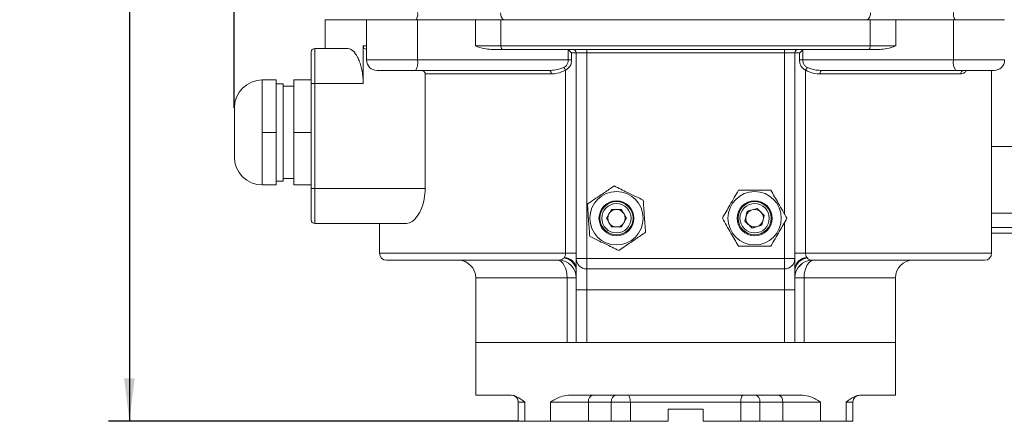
# Model space of a CAD drawing. Header units: millimetres. Extents: x 39 to 402, y 32 to 290.
# Tile 10 of 27: x 43 to 137, y 181 to 219. Entities that reach past the tile are written whole.
import ezdxf

# ---------------------------------------------------------------- set-up
doc = ezdxf.new("R2010")
doc.units = ezdxf.units.MM
doc.layers.add('10', color=7, linetype='Continuous')
doc.styles.add('SLDTEXTSTYLE0', font='TXT', dxfattribs={"width": 0.7})
doc.dimstyles.new('SLDDIMSTYLE0', dxfattribs={"dimtxt": 8, "dimasz": 4.08, "dimexe": 0, "dimexo": 0.0625, "dimgap": 2, "dimtad": 2, "dimlfac": 3, "dimrnd": 1e-09, "dimzin": 12, "dimdsep": 46, "dimtxsty": 'SLDTEXTSTYLE0', "dimsah": 1, "dimcen": 0.09, "dimadec": 0, "dimazin": 3, "dimtfac": 1, "dimtofl": 0, "dimtmove": 0, "dimatfit": 3, "dimfxl": 1, "dimfrac": 2, "dimtolj": 1, "dimtzin": 12, "dimarcsym": 0})

# ---------------------------------------------------------------- blocks, each defined once
blk = doc.blocks.new('_D')
at = {"layer": '10', "transparency": 16777216}
for p, q in [((63.738, 210.895), (63.738, 281.866)), ((186.972, 193.639), (186.972, 281.866)), ((186.972, 279.866), (63.738, 279.866))]:
    blk.add_line(p, q, dxfattribs=at)
for points in [[(63.738, 279.866), (67.818, 279.358), (67.818, 280.374)], [(186.972, 279.866), (182.892, 280.374), (182.892, 279.358)]]:
    blk.add_solid(points, dxfattribs=at)
at = {"layer": '10', "transparency": 16777216, "insert": (108.457, 290.178), "char_height": 8, "attachment_point": 1, "style": 'SLDTEXTSTYLE0'}
blk.add_mtext('370', dxfattribs=at)
blk = doc.blocks.new('_D_1')
at = {"layer": '10', "transparency": 16777216}
for p, q in [((104.405, 271.629), (51.738, 271.629)), ((53.738, 271.629), (53.738, 181.062)), ((90.801, 181.062), (51.738, 181.062))]:
    blk.add_line(p, q, dxfattribs=at)
for points in [[(53.738, 271.629), (53.23, 267.549), (54.246, 267.549)], [(53.738, 181.062), (54.246, 185.142), (53.23, 185.142)]]:
    blk.add_solid(points, dxfattribs=at)
at = {"layer": '10', "transparency": 16777216, "insert": (43.426, 222.629), "char_height": 8, "attachment_point": 1, "rotation": 90, "style": 'SLDTEXTSTYLE0'}
blk.add_mtext('272', dxfattribs=at)

msp = doc.modelspace()

# ---------------------------------------------------------------- linework, layer by layer
at = {"color": 7, "linetype": 'Continuous', "lineweight": 18}
for p, q in [((72.4051, 219.2955), (72.4051, 216.5622)), ((76.3398, 219.2955), (72.4051, 219.2955)), ((76.3398, 219.2955), (76.3398, 215.4622)), ((81.2026, 219.2955), (76.3398, 219.2955)), ((81.2026, 215.4622), (81.2026, 219.2955)), ((86.7126, 219.2955), (81.2026, 219.2955)), ((86.7126, 216.7955), (86.7126, 219.2955)), ((89.1401, 219.2955), (86.7126, 219.2955)), ((124.3368, 219.2955), (89.1401, 219.2955)), ((89.1401, 216.7955), (89.1401, 219.2955)), ((124.3368, 216.7955), (124.3368, 219.2955)), ((126.7643, 219.2955), (124.3368, 219.2955)), ((126.7643, 216.7955), (126.7643, 219.2955)), ((132.2743, 219.2955), (126.7643, 219.2955)), ((132.2743, 215.4622), (132.2743, 219.2955)), ((137.1371, 219.2955), (132.2743, 219.2955)), ((76.0193, 216.7955), (76.0193, 213.2288)), ((86.7126, 216.7955), (89.1401, 216.7955)), ((89.1401, 216.7955), (124.3368, 216.7955)), ((124.3368, 216.7955), (126.7643, 216.7955)), ((71.0718, 213.2288), (71.0718, 216.2288)), ((71.4051, 216.5622), (71.4051, 213.2288)), ((71.4051, 216.5622), (74.5705, 216.5622)), ((89.311, 216.4622), (88.2042, 216.4622)), ((124.1659, 216.4622), (89.311, 216.4622)), ((95.5593, 215.4622), (95.5593, 216.3982)), ((96.3218, 216.1288), (95.8752, 216.1288)), ((95.8752, 216.1288), (95.8752, 215.4622)), ((97.3218, 216.1288), (96.3218, 216.1288)), ((96.3218, 196.5622), (96.3218, 216.1288)), ((97.3218, 216.4622), (97.3218, 216.1288)), ((116.1551, 216.1288), (97.3218, 216.1288)), ((97.3218, 216.1288), (97.3218, 196.5622)), ((116.1551, 216.4622), (116.1551, 216.1288)), ((117.1551, 216.1288), (116.1551, 216.1288)), ((117.1551, 216.1288), (117.1551, 196.5622)), ((117.6017, 216.1288), (117.1551, 216.1288)), ((117.6017, 215.4622), (117.6017, 216.1288)), ((117.9176, 216.3982), (117.9176, 215.4622)), ((125.2727, 216.4622), (124.1659, 216.4622)), ((81.2026, 215.4622), (95.5593, 215.4622)), ((95.5593, 215.4622), (95.8752, 215.4622)), ((117.9176, 215.4622), (117.6017, 215.4622)), ((117.9176, 215.4622), (132.2743, 215.4622)), ((80.9869, 214.4622), (77.3398, 214.4622)), ((93.7809, 214.4622), (80.9869, 214.4622)), ((81.9275, 214.1288), (81.9275, 203.2288)), ((93.9274, 214.1288), (81.9275, 214.1288)), ((95.3083, 197.0622), (95.3083, 214.5015)), ((118.1686, 214.5015), (118.1686, 197.0622)), ((132.9409, 214.1288), (119.5495, 214.1288)), ((132.49, 214.4622), (119.6959, 214.4622)), ((136.1371, 214.4622), (132.49, 214.4622)), ((135.9051, 197.0622), (135.9051, 214.4622)), ((66.4051, 211.0622), (66.4051, 213.5622)), ((66.4051, 213.5622), (67.7384, 213.5622)), ((67.7384, 208.5622), (67.7384, 213.5622)), ((68.4051, 213.1885), (67.7384, 213.1885)), ((68.4051, 203.9359), (68.4051, 213.1885)), ((69.4051, 208.5622), (69.4051, 213.5622)), ((69.4051, 213.5622), (71.0718, 213.5622)), ((71.4051, 213.2288), (71.0718, 213.2288)), ((71.0718, 203.2288), (71.0718, 213.2288)), ((71.4051, 213.2288), (71.4051, 203.2288)), ((76.0193, 213.2288), (71.4051, 213.2288)), ((69.4051, 212.9622), (68.4051, 212.9622)), ((63.7384, 206.2288), (63.7384, 210.8955)), ((66.4051, 208.5622), (66.4051, 211.0622)), ((66.4051, 208.5622), (67.7384, 208.5622)), ((66.4051, 206.0622), (66.4051, 208.5622)), ((67.7384, 203.5622), (67.7384, 208.5622)), ((69.4051, 208.5622), (71.0718, 208.5622)), ((69.4051, 203.5622), (69.4051, 208.5622)), ((66.4051, 203.5622), (66.4051, 206.0622)), ((67.7384, 203.9359), (68.4051, 203.9359)), ((68.4051, 204.1622), (69.4051, 204.1622)), ((66.4051, 203.5622), (67.7384, 203.5622)), ((69.4051, 203.5622), (71.0718, 203.5622)), ((71.0718, 200.2288), (71.0718, 203.2288)), ((71.4051, 203.2288), (71.0718, 203.2288)), ((71.4051, 203.2288), (81.9275, 203.2288)), ((71.4051, 203.2288), (71.4051, 199.8955)), ((99.674, 201.2288), (99.1929, 200.3955)), ((100.6362, 201.2288), (99.674, 201.2288)), ((101.1174, 200.3955), (100.6362, 201.2288)), ((112.6248, 201.0589), (112.3988, 200.1236)), ((113.5478, 201.3308), (112.6248, 201.0589)), ((114.2448, 200.6674), (113.5478, 201.3308)), ((80.1547, 199.8955), (71.4051, 199.8955)), ((77.5718, 199.8955), (77.5718, 197.0622)), ((99.1929, 200.3955), (99.674, 199.5622)), ((100.6362, 199.5622), (101.1174, 200.3955)), ((112.3988, 200.1236), (113.0958, 199.4602)), ((114.0188, 199.7321), (114.2448, 200.6674)), ((99.674, 199.5622), (100.6362, 199.5622)), ((113.0958, 199.4602), (114.0188, 199.7321)), ((135.9051, 198.988), (138.4051, 198.988)), ((95.3083, 197.0622), (96.3218, 197.0622)), ((118.1686, 197.0622), (117.1551, 197.0622)), ((94.6547, 196.3955), (78.2384, 196.3955)), ((94.6547, 196.3955), (94.6595, 196.3955)), ((95.1442, 196.6092), (95.1874, 196.6647)), ((96.3218, 196.5622), (97.3218, 196.5622)), ((96.3218, 195.6709), (96.3218, 196.5622)), ((97.3218, 196.5622), (116.1551, 196.5622)), ((97.3218, 195.5622), (97.3218, 196.5622)), ((116.1551, 195.5622), (116.1551, 196.5622)), ((117.1551, 196.5622), (116.1551, 196.5622)), ((117.1551, 196.5622), (117.1551, 195.6709)), ((118.2895, 196.6647), (118.3327, 196.6092)), ((118.8174, 196.3955), (118.8222, 196.3955)), ((135.2384, 196.3955), (118.8222, 196.3955)), ((96.3218, 195.6709), (96.3218, 195.4767)), ((96.3218, 193.5622), (96.3218, 195.4767)), ((116.1551, 195.5622), (97.3218, 195.5622)), ((97.3218, 195.5622), (97.3218, 193.5622)), ((116.1551, 193.5622), (116.1551, 195.5622)), ((117.1551, 195.4767), (117.1551, 195.6709)), ((117.1551, 195.4767), (117.1551, 193.5622)), ((86.7384, 194.7288), (86.7384, 188.5622)), ((95.4506, 188.5622), (95.4506, 194.7288)), ((96.3194, 194.7288), (95.4506, 194.7288)), ((118.0263, 194.7288), (117.1575, 194.7288)), ((118.0263, 194.7288), (118.0263, 188.5622)), ((126.7384, 188.5622), (126.7384, 194.7288)), ((96.3218, 193.5622), (97.3218, 193.5622)), ((96.3218, 188.5622), (96.3218, 193.5622)), ((116.1551, 193.5622), (97.3218, 193.5622)), ((97.3218, 193.5622), (97.3218, 188.5622)), ((116.1551, 193.5622), (117.1551, 193.5622)), ((116.1551, 188.5622), (116.1551, 193.5622)), ((117.1551, 193.5622), (117.1551, 188.5622)), ((86.7384, 188.5622), (86.7384, 183.5622)), ((95.4506, 188.5622), (86.7384, 188.5622)), ((96.3218, 188.5622), (95.4506, 188.5622)), ((97.3218, 188.5622), (96.3218, 188.5622)), ((97.3218, 188.5622), (116.1551, 188.5622)), ((117.1551, 188.5622), (116.1551, 188.5622)), ((118.0263, 188.5622), (117.1551, 188.5622)), ((126.7384, 188.5622), (118.0263, 188.5622)), ((126.7384, 183.5622), (126.7384, 188.5622)), ((90.1339, 183.5622), (86.7384, 183.5622)), ((117.887, 183.5622), (95.5899, 183.5622)), ((126.7384, 183.5622), (123.343, 183.5622)), ((90.8006, 182.8955), (90.8006, 181.0622)), ((91.4255, 182.8955), (91.4255, 181.0622)), ((93.8732, 181.0622), (93.8732, 182.8955)), ((97.4742, 182.8955), (93.8732, 182.8955)), ((97.4742, 182.8955), (97.4742, 181.0622)), ((99.6577, 182.8955), (97.4742, 182.8955)), ((99.6577, 181.0622), (99.6577, 182.8955)), ((101.4777, 182.8955), (99.6577, 182.8955)), ((111.9992, 182.8955), (101.4777, 182.8955)), ((101.4777, 182.8955), (101.4777, 181.0622)), ((108.4051, 182.2288), (105.0718, 182.2288)), ((105.0718, 181.0622), (105.0718, 182.2288)), ((108.4051, 182.2288), (108.4051, 181.0622)), ((111.9992, 181.0622), (111.9992, 182.8955)), ((113.8192, 182.8955), (111.9992, 182.8955)), ((116.0027, 182.8955), (113.8192, 182.8955)), ((113.8192, 182.8955), (113.8192, 181.0622)), ((119.6037, 182.8955), (116.0027, 182.8955)), ((116.0027, 181.0622), (116.0027, 182.8955)), ((119.6037, 182.8955), (119.6037, 181.0622)), ((122.0514, 181.0622), (122.0514, 182.8955)), ((122.6763, 181.0622), (122.6763, 182.8955)), ((91.4255, 181.0622), (90.8006, 181.0622)), ((93.8732, 181.0622), (91.4255, 181.0622)), ((97.4742, 181.0622), (93.8732, 181.0622)), ((99.6577, 181.0622), (97.4742, 181.0622)), ((101.4777, 181.0622), (99.6577, 181.0622)), ((105.0718, 181.0622), (101.4777, 181.0622)), ((111.9992, 181.0622), (108.4051, 181.0622)), ((113.8192, 181.0622), (111.9992, 181.0622)), ((116.0027, 181.0622), (113.8192, 181.0622)), ((119.6037, 181.0622), (116.0027, 181.0622)), ((122.0514, 181.0622), (119.6037, 181.0622)), ((122.6763, 181.0622), (122.0514, 181.0622))]:
    msp.add_line(p, q, dxfattribs=at)
at = {"color": 8, "linetype": 'Continuous', "lineweight": 18}
for p, q in [((76.0193, 216.7955), (76.3398, 216.7955)), ((116.1551, 200.8214), (116.1551, 216.1288)), ((76.3398, 215.4622), (81.2026, 215.4622)), ((132.2743, 215.4622), (137.1371, 215.4622)), ((135.9051, 207.2288), (138.4051, 207.2288)), ((135.9051, 200.8845), (138.4051, 200.8845)), ((116.1551, 196.5622), (116.1551, 199.9696)), ((138.4051, 199.5166), (135.9051, 199.5166)), ((77.5718, 197.0622), (95.3083, 197.0622)), ((118.1686, 197.0622), (135.9051, 197.0622)), ((95.4506, 194.7288), (86.7384, 194.7288)), ((126.7384, 194.7288), (118.0263, 194.7288)), ((91.4255, 182.8955), (90.8006, 182.8955)), ((122.6763, 182.8955), (122.0514, 182.8955))]:
    msp.add_line(p, q, dxfattribs=at)
at = {"color": 7, "linetype": 'Continuous', "lineweight": 18, "flags": 128}
for points in [[(89.1159, 219.9622), (89.1225, 219.8321), (89.1419, 219.707), (89.1736, 219.5918), (89.2161, 219.4908), (89.268, 219.4079), (89.3271, 219.3462), (89.3913, 219.3083), (89.4581, 219.2955)], [(124.361, 219.9622), (124.3544, 219.8321), (124.335, 219.707), (124.3033, 219.5918), (124.2608, 219.4908), (124.2089, 219.4079), (124.1498, 219.3462), (124.0856, 219.3083), (124.0188, 219.2955)], [(89.1401, 216.7955), (89.1434, 216.7305), (89.1531, 216.6679), (89.1689, 216.6103), (89.1902, 216.5598), (89.2161, 216.5183), (89.2456, 216.4875), (89.2777, 216.4686), (89.311, 216.4622)], [(124.3368, 216.7955), (124.3335, 216.7305), (124.3238, 216.6679), (124.308, 216.6103), (124.2867, 216.5598), (124.2608, 216.5183), (124.2313, 216.4875), (124.1992, 216.4686), (124.1659, 216.4622)], [(93.7809, 214.4622), (93.8095, 214.4558), (93.837, 214.4368), (93.8623, 214.406), (93.8845, 214.3645), (93.9027, 214.314), (93.9162, 214.2564), (93.9245, 214.1939), (93.9274, 214.1288)], [(119.6959, 214.4622), (119.6674, 214.4558), (119.6399, 214.4368), (119.6146, 214.406), (119.5924, 214.3645), (119.5742, 214.314), (119.5607, 214.2564), (119.5523, 214.1939), (119.5495, 214.1288)], [(94.5099, 196.3955), (94.6934, 196.3635), (94.8699, 196.2686), (95.0325, 196.1146), (95.1751, 195.9073), (95.292, 195.6548), (95.379, 195.3666), (95.4325, 195.054), (95.4506, 194.7288)], [(118.967, 196.3955), (118.7835, 196.3635), (118.607, 196.2686), (118.4444, 196.1146), (118.3018, 195.9073), (118.1849, 195.6548), (118.0979, 195.3666), (118.0444, 195.054), (118.0263, 194.7288)], [(101.2211, 183.5622), (101.2712, 183.5494), (101.3193, 183.5114), (101.3637, 183.4498), (101.4026, 183.3669), (101.4345, 183.2659), (101.4582, 183.1506), (101.4728, 183.0256), (101.4777, 182.8955)], [(112.2558, 183.5622), (112.2057, 183.5494), (112.1576, 183.5114), (112.1132, 183.4498), (112.0743, 183.3669), (112.0424, 183.2659), (112.0187, 183.1506), (112.0041, 183.0256), (111.9992, 182.8955)]]:
    msp.add_lwpolyline(points, dxfattribs=at)
at = {"color": 7, "linetype": 'Continuous', "lineweight": 18}
for centre, radius in [((100.1551, 200.3955), 2.5417), ((113.3218, 200.3955), 2.5417), ((100.1551, 200.3955), 1.6667), ((100.1551, 200.3955), 1.5809), ((100.1551, 200.3955), 1.396), ((113.3218, 200.3955), 1.6667), ((113.3218, 200.3955), 1.5809), ((113.3218, 200.3955), 1.396)]:
    msp.add_circle(centre, radius, dxfattribs=at)
for centre, radius, start, end in [((80.2823, 219.8161), 0.9306, 325.983755, 10.484371), ((133.1946, 219.8161), 0.9306, 169.515629, 214.016245), ((71.4051, 216.2288), 0.3333, 90, 180), ((95.9884, 216.1288), 0.3333, 0, 90), ((117.4884, 216.1288), 0.3333, 90, 180), ((77.3398, 215.4622), 1, 180, 270), ((79.8817, 215.2238), 1.3422, 325.426556, 10.229996), ((133.5952, 215.2238), 1.3422, 169.770004, 214.573444), ((136.1371, 215.4622), 1, 270, 0), ((94.5708, 214.1352), 0.8235, 26.415294, 47.435693), ((118.9061, 214.1352), 0.8235, 132.564307, 153.584706), ((133.2583, 214.1449), 0.3178, 93.228601, 182.900185), ((66.4051, 210.8955), 2.6667, 90, 180), ((66.4051, 206.2288), 2.6667, 180, 270), ((100.1551, 200.3955), 0.8333, 150, 210), ((100.1551, 200.3955), 0.8333, 90, 150), ((100.1551, 200.3955), 0.8333, 30, 90), ((100.1551, 200.3955), 0.8333, 330, 30), ((113.3218, 200.3955), 0.8333, 106.414998, 166.414998), ((113.3218, 200.3955), 0.8333, 46.414998, 106.414998), ((113.3218, 200.3955), 0.8333, 346.414998, 46.414998), ((71.4051, 200.2288), 0.3333, 180, 270), ((100.1551, 200.3955), 0.8333, 210, 270), ((100.1551, 200.3955), 0.8333, 270, 330), ((113.3218, 200.3955), 0.8333, 166.414998, 226.414998), ((113.3218, 200.3955), 0.8333, 286.414998, 346.414998), ((113.3218, 200.3955), 0.8333, 226.414998, 286.414998), ((78.2384, 197.0622), 0.6667, 180, 270), ((135.2384, 197.0622), 0.6667, 270, 0), ((85.0718, 194.7288), 1.6667, 0, 90), ((94.6537, 194.7298), 1.6657, 359.965763, 89.965722), ((94.6551, 194.7289), 1.6667, 0.000458, 89.848676), ((95.0158, 195.2972), 1.3182, 7.826099, 84.41228), ((95.1136, 195.4361), 1.2308, 10.998361, 86.562621), ((97.3218, 196.5622), 1, 180, 270), ((116.1551, 196.5622), 1, 270, 0), ((118.3633, 195.4361), 1.2308, 93.437379, 169.001639), ((118.4611, 195.2972), 1.3182, 95.58772, 172.173901), ((118.8218, 194.7289), 1.6667, 90.151324, 179.999542), ((118.8232, 194.7298), 1.6657, 90.034278, 180.034237), ((128.4051, 194.7288), 1.6667, 90, 180), ((90.1339, 182.8955), 0.6667, 0, 90), ((98.0634, 182.9788), 0.5951, 101.421754, 188.049467), ((100.2469, 182.9788), 0.5951, 101.421754, 188.049467), ((113.23, 182.9788), 0.5951, 351.950533, 78.578246), ((115.4135, 182.9788), 0.5951, 351.950533, 78.578246), ((123.343, 182.8955), 0.6667, 90, 180)]:
    msp.add_arc(centre, radius, start, end, dxfattribs=at)
for points, knots in [([(76.3398, 216.471), (76.3117, 216.4741), (76.2378, 216.4823), (76.1341, 216.5451), (76.0513, 216.6435), (76.0215, 216.7341), (76.0197, 216.7838), (76.0193, 216.7955)], [0, 0, 0, 0, 0.1685368, 0.444311, 0.7015336, 0.9296523, 1, 1, 1, 1]), ([(88.2042, 216.4622), (87.9857, 216.4835), (87.4784, 216.5329), (86.9926, 216.7048), (86.7147, 216.7948), (86.7126, 216.7955)], [0, 0, 0, 0, 0.4287817, 0.9957478, 1, 1, 1, 1]), ([(126.7643, 216.7955), (126.7622, 216.7948), (126.4843, 216.7048), (125.9985, 216.5329), (125.4912, 216.4835), (125.2727, 216.4622)], [0, 0, 0, 0, 0.0042522, 0.5712183, 1, 1, 1, 1]), ([(74.5705, 216.5622), (74.7251, 216.5201), (75.0343, 216.4359), (75.4209, 215.8891), (75.6798, 215.2991), (75.8372, 214.794), (75.9479, 214.2458), (76.0097, 213.7212), (76.0164, 213.3777), (76.0193, 213.2288)], [0, 0, 0, 0, 0.2354558, 0.4709514, 0.5874933, 0.703963, 0.8110803, 0.9181465, 1, 1, 1, 1]), ([(95.5593, 216.3982), (95.6077, 216.3677), (95.7083, 216.3041), (95.8107, 216.2072), (95.8607, 216.1479), (95.8748, 216.1294), (95.8752, 216.1288)], [0, 0, 0, 0, 0.38886679, 0.80905159, 0.99461471, 1, 1, 1, 1]), ([(117.9176, 216.3982), (117.8692, 216.3677), (117.7686, 216.3041), (117.6662, 216.2072), (117.6162, 216.1479), (117.6021, 216.1294), (117.6017, 216.1288)], [0, 0, 0, 0, 0.38886679, 0.80905159, 0.99461471, 1, 1, 1, 1]), ([(95.1278, 214.7417), (95.1435, 214.7494), (95.2448, 214.7993), (95.4051, 214.928), (95.5373, 215.1786), (95.552, 215.3686), (95.5593, 215.4622)], [0, 0, 0, 0, 0.0591968, 0.3820008, 0.6956691, 1, 1, 1, 1]), ([(95.8752, 215.4622), (95.8682, 215.3526), (95.8602, 215.2269), (95.7924, 214.9885), (95.6698, 214.7492), (95.4618, 214.5795), (95.3286, 214.5118), (95.3083, 214.5015)], [0, 0, 0, 0, 0.2608218, 0.299351, 0.6150009, 0.9412041, 1, 1, 1, 1]), ([(118.1686, 214.5015), (118.0632, 214.5648), (117.8595, 214.6869), (117.676, 214.9831), (117.6076, 215.2579), (117.6029, 215.4189), (117.6017, 215.4622)], [0, 0, 0, 0, 0.3182002, 0.6143465, 0.8964644, 1, 1, 1, 1]), ([(117.9176, 215.4622), (117.9185, 215.4298), (117.922, 215.3101), (117.9715, 215.106), (118.112, 214.8797), (118.2681, 214.7889), (118.3491, 214.7417)], [0, 0, 0, 0, 0.105859, 0.39122, 0.6838885, 1, 1, 1, 1]), ([(81.9275, 214.1288), (81.924, 214.1623), (81.917, 214.229), (81.8639, 214.3189), (81.7839, 214.3933), (81.672, 214.4501), (81.5841, 214.4579), (81.5365, 214.4622)], [0, 0, 0, 0, 0.175911, 0.35142, 0.5371204, 0.7493222, 1, 1, 1, 1]), ([(93.7809, 214.4622), (93.9724, 214.4694), (94.4318, 214.4869), (94.8714, 214.6478), (95.1278, 214.7417)], [0, 0, 0, 0, 0.4165899, 1, 1, 1, 1]), ([(95.3083, 214.5015), (95.0467, 214.3763), (94.6005, 214.1629), (94.1243, 214.1388), (93.9274, 214.1288)], [0, 0, 0, 0, 0.5863456, 1, 1, 1, 1]), ([(119.5495, 214.1288), (119.199, 214.1597), (118.7189, 214.202), (118.2856, 214.4379), (118.1686, 214.5015)], [0, 0, 0, 0, 0.7301684, 1, 1, 1, 1]), ([(118.3491, 214.7417), (118.4637, 214.6939), (118.8945, 214.5144), (119.3567, 214.4843), (119.6959, 214.4622)], [0, 0, 0, 0, 0.2658943, 1, 1, 1, 1]), ([(81.9275, 203.2288), (81.9088, 202.8922), (81.8714, 202.2199), (81.5931, 201.3124), (81.1917, 200.5582), (80.6826, 200.0086), (80.3323, 199.9336), (80.1547, 199.8955)], [0, 0, 0, 0, 0.1810251, 0.3615727, 0.554224, 0.7739501, 1, 1, 1, 1]), ([(99.9306, 203.4665), (99.6253, 203.2592), (99.1108, 202.9098), (98.3576, 202.3983), (97.8142, 202.0292), (97.4924, 201.8107), (97.3833, 201.7366)], [0, 0, 0, 0, 0.3635927, 0.6127918, 0.8687099, 1, 1, 1, 1]), ([(102.7024, 202.1254), (102.4619, 202.2418), (101.9755, 202.4771), (101.2549, 202.8258), (100.566, 203.1591), (100.1437, 203.3634), (99.9306, 203.4665)], [0, 0, 0, 0, 0.2646044, 0.5349466, 0.7653425, 1, 1, 1, 1]), ([(111.7822, 203.0622), (111.6486, 202.8307), (111.3784, 202.3628), (110.9781, 201.6695), (110.5955, 201.0068), (110.3609, 200.6005), (110.2426, 200.3955)], [0, 0, 0, 0, 0.2646044, 0.5349466, 0.7653425, 1, 1, 1, 1]), ([(114.8614, 203.0622), (114.4924, 203.0622), (113.8704, 203.0622), (112.96, 203.0622), (112.3031, 203.0622), (111.9141, 203.0622), (111.7822, 203.0622)], [0, 0, 0, 0, 0.3635927, 0.6127918, 0.8687099, 1, 1, 1, 1]), ([(116.401, 200.3955), (116.2674, 200.6269), (115.9972, 201.0949), (115.5969, 201.7881), (115.2143, 202.4509), (114.9797, 202.8572), (114.8614, 203.0622)], [0, 0, 0, 0, 0.2646044, 0.53494662, 0.76534254, 1, 1, 1, 1]), ([(97.3833, 201.7366), (97.4028, 201.4701), (97.4422, 200.9312), (97.5005, 200.1328), (97.5563, 199.3696), (97.5905, 198.9017), (97.6078, 198.6656)], [0, 0, 0, 0, 0.2646044, 0.5349466, 0.7653425, 1, 1, 1, 1]), ([(102.9269, 199.0544), (102.9074, 199.3209), (102.8681, 199.8598), (102.8097, 200.6582), (102.7539, 201.4214), (102.7197, 201.8893), (102.7024, 202.1254)], [0, 0, 0, 0, 0.2646044, 0.5349466, 0.7653425, 1, 1, 1, 1]), ([(110.2426, 200.3955), (110.3762, 200.1641), (110.6464, 199.6961), (111.0466, 199.0029), (111.4292, 198.3401), (111.6638, 197.9338), (111.7822, 197.7288)], [0, 0, 0, 0, 0.2646044, 0.5349466, 0.7653425, 1, 1, 1, 1]), ([(114.8614, 197.7288), (114.995, 197.9603), (115.2652, 198.4282), (115.6654, 199.1215), (116.048, 199.7842), (116.2826, 200.1905), (116.401, 200.3955)], [0, 0, 0, 0, 0.2646044, 0.5349466, 0.7653425, 1, 1, 1, 1]), ([(100.3796, 197.3245), (100.4887, 197.3986), (100.8052, 197.6135), (101.3483, 197.9823), (102.1017, 198.494), (102.6216, 198.8471), (102.9269, 199.0544)], [0, 0, 0, 0, 0.1312906, 0.3807973, 0.6364058, 1, 1, 1, 1]), ([(97.6078, 198.6656), (97.8484, 198.5492), (98.3347, 198.3139), (99.0553, 197.9652), (99.7442, 197.6319), (100.1665, 197.4276), (100.3796, 197.3245)], [0, 0, 0, 0, 0.2646044, 0.5349466, 0.7653425, 1, 1, 1, 1]), ([(95.1874, 196.6647), (95.1889, 196.6668), (95.2248, 196.719), (95.2741, 196.8183), (95.3052, 196.9647), (95.3075, 197.037), (95.3083, 197.0622)], [0, 0, 0, 0, 0.0223253, 0.5422047, 0.8408537, 1, 1, 1, 1]), ([(111.7822, 197.7288), (111.9141, 197.7288), (112.2966, 197.7288), (112.9532, 197.7288), (113.8639, 197.7288), (114.4924, 197.7288), (114.8614, 197.7288)], [0, 0, 0, 0, 0.1312906, 0.3807973, 0.6364058, 1, 1, 1, 1]), ([(118.1686, 197.0622), (118.1696, 197.0344), (118.1724, 196.9531), (118.1972, 196.8507), (118.2383, 196.7461), (118.2696, 196.6963), (118.2895, 196.6647)], [0, 0, 0, 0, 0.1755611, 0.513001, 0.6913817, 1, 1, 1, 1]), ([(94.6595, 196.3955), (94.7276, 196.4016), (94.8628, 196.4136), (95.0269, 196.4919), (95.1143, 196.5793), (95.1442, 196.6092)], [0, 0, 0, 0, 0.400442, 0.7951452, 1, 1, 1, 1]), ([(118.3327, 196.6092), (118.3445, 196.5965), (118.4183, 196.5166), (118.5794, 196.4195), (118.7353, 196.4038), (118.8174, 196.3955)], [0, 0, 0, 0, 0.0823074, 0.5174311, 1, 1, 1, 1]), ([(90.1339, 183.5622), (90.311, 183.5237), (90.7385, 183.4308), (91.166, 183.0833), (91.4243, 182.8964), (91.4255, 182.8955)], [0, 0, 0, 0, 0.4130353, 0.9971703, 1, 1, 1, 1]), ([(93.8732, 182.8955), (93.8747, 182.8964), (94.1821, 183.0833), (94.7166, 183.4308), (95.3341, 183.5237), (95.5899, 183.5622)], [0, 0, 0, 0, 0.00282966, 0.5869647, 1, 1, 1, 1]), ([(117.887, 183.5622), (118.1428, 183.5237), (118.7603, 183.4308), (119.2948, 183.0833), (119.6022, 182.8964), (119.6037, 182.8955)], [0, 0, 0, 0, 0.4130353, 0.9971703, 1, 1, 1, 1]), ([(122.0514, 182.8955), (122.0526, 182.8964), (122.3109, 183.0833), (122.7384, 183.4308), (123.1659, 183.5237), (123.343, 183.5622)], [0, 0, 0, 0, 0.00282966, 0.5869647, 1, 1, 1, 1])]:
    msp.add_open_spline(points, degree=3, knots=knots, dxfattribs=at)
at = {"color": 8, "linetype": 'Continuous', "lineweight": 18}
msp.add_open_spline([(133.5151, 214.4622), (133.4568, 214.3863), (133.2881, 214.1669), (133.0782, 214.1439), (132.9409, 214.1288)], degree=3, knots=[0, 0, 0, 0, 0.3457115, 1, 1, 1, 1], dxfattribs=at)

# ---------------------------------------------------------------- dimensions: what is measured, and where the dimension line sits
at = {"layer": '10'}
dim = msp.add_linear_dim(base=(63.7384, 279.8657), p1=(186.9718, 193.6393), p2=(63.7384, 210.8955), dimstyle='SLDDIMSTYLE0', dxfattribs=at)
dim.commit()
dim.dimension.update_dxf_attribs({"geometry": '_D', "text_midpoint": (113.7178, 279.8657), "dimtype": 160})
dim = msp.add_linear_dim(base=(53.7384, 181.0622), p1=(104.4051, 271.6288), p2=(90.8006, 181.0622), angle=90, dimstyle='SLDDIMSTYLE0', dxfattribs=at)
dim.commit()
dim.dimension.update_dxf_attribs({"geometry": '_D_1', "text_midpoint": (53.7384, 227.8902), "dimtype": 160})

doc.saveas('drawing.dxf')
